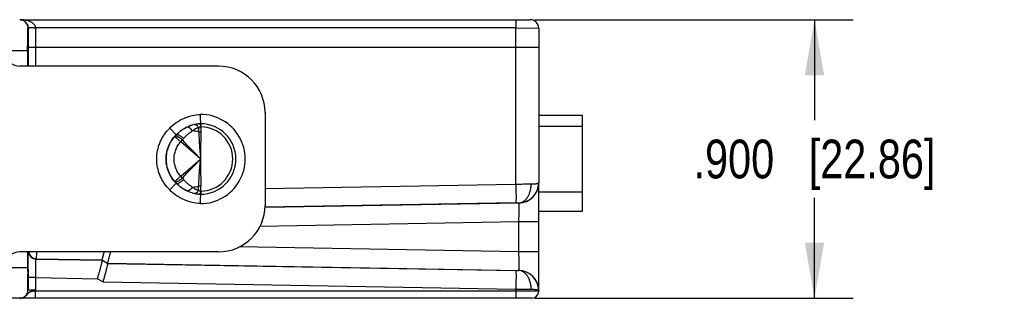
# Model space of a CAD drawing. Header units: inches. Extents: x 0 to 22, y 0 to 17.
# Tile 20 of 21: x 11.3 to 14.5, y 13.6 to 14.5. Entities that reach past the tile are written whole.
import ezdxf

# ---------------------------------------------------------------- set-up
doc = ezdxf.new("R2010")
doc.units = ezdxf.units.IN
doc.header["$LTSCALE"] = 1.21
doc.header["$MEASUREMENT"] = 0
doc.layers.get('0').update_dxf_attribs({"linetype": 'CONTINUOUS'})
doc.layers.add('DIMENSIONS', color=7, linetype='CONTINUOUS')
doc.styles.get("Standard").update_dxf_attribs({"font": 'txt', "width": 0.8})
doc.dimstyles.new('DIMSTYLE_1', dxfattribs={"dimtxt": 0.125, "dimasz": 0.18, "dimexe": 0.18, "dimexo": 0.0625, "dimgap": 0.09, "dimtad": 0, "dimtih": 1, "dimtoh": 1, "dimdec": 3, "dimzin": 4, "dimdsep": 46, "dimtxsty": 'STANDARD', "dimblk": '_FILLED', "dimblk1": '_FILLED', "dimblk2": '_FILLED', "dimcen": 0.09, "dimadec": 0, "dimazin": 0, "dimtp": 0.01, "dimtm": 0.01, "dimtfac": 1, "dimtdec": 3, "dimtofl": 0, "dimtmove": 0, "dimatfit": 3, "dimldrblk": '_FILLED', "dimfxl": 1, "dimtolj": 1, "dimtzin": 4, "dimarcsym": 0})

# ---------------------------------------------------------------- blocks, each defined once
blk = doc.blocks.new('_FILLED')
at = {"color": 0, "linetype": 'BYBLOCK'}
blk.add_solid([(0, 0), (-1, 0.174), (-1, -0.174)], dxfattribs=at)
blk = doc.blocks.new('*D11')
at = {"layer": 'DIMENSIONS', "color": 2, "linetype": 'CONTINUOUS'}
for p, q in [((12.9361, 14.4715), (13.9627, 14.4715)), ((13.8377, 14.4715), (13.8377, 14.1465)), ((13.8377, 13.5715), (13.8377, 13.8965)), ((12.9361, 13.5715), (13.9627, 13.5715))]:
    blk.add_line(p, q, dxfattribs=at)
at = {"layer": 'DIMENSIONS', "color": 2, "linetype": 'CONTINUOUS', "xscale": 0.18, "yscale": 0.18, "zscale": 0.18}
for p, rotation in [((13.8377, 14.4715), 90), ((13.8377, 13.5715), 270)]:
    blk.add_blockref('_FILLED', p, dxfattribs=dict(at, rotation=rotation))
at = {"layer": 'DIMENSIONS', "color": 2, "linetype": 'CONTINUOUS', "insert": (13.8377, 14.084), "char_height": 0.125, "width": 1.225, "attachment_point": 2, "line_spacing_factor": 0.9}
blk.add_mtext('.900{\\Ftxt.shx;\\W1.000000;\\H0.125000; }[22.86]', dxfattribs=at)

msp = doc.modelspace()

# ---------------------------------------------------------------- linework, layer by layer
at = {"color": 6, "linetype": 'CONTINUOUS'}
for p, q in [((11.2739, 14.4715), (12.9207, 14.4715)), ((11.3, 14.4445), (11.2999, 14.4445)), ((11.3, 14.4445), (11.3, 14.3215)), ((11.3245, 14.3215), (11.3246, 14.4447)), ((12.8741, 14.4447), (11.3246, 14.4447)), ((12.8741, 13.9396), (12.8741, 14.4447)), ((12.8741, 14.4447), (12.9477, 14.4445)), ((12.9477, 14.4445), (12.9477, 13.9445)), ((11.2387, 14.3715), (11.2986, 14.3715)), ((11.2986, 14.3715), (11.2986, 14.3215)), ((12.8741, 14.3815), (11.3245, 14.3815)), ((11.9147, 14.3215), (11.2737, 14.3215)), ((12.0647, 14.1715), (12.0647, 13.8715)), ((11.8568, 14.1539), (11.8566, 14.1654)), ((11.8571, 14.1377), (11.8568, 14.1539)), ((11.7782, 14.1), (11.757, 14.1212)), ((11.8138, 14.1245), (11.8119, 14.124)), ((11.839, 14.1327), (11.8412, 14.1321)), ((11.8571, 14.1354), (11.8571, 14.1377)), ((11.8575, 14.1253), (11.8576, 14.1094)), ((11.7744, 14.0955), (11.7734, 14.0949)), ((11.7734, 14.0949), (11.7737, 14.0946)), ((11.7737, 14.0946), (11.7747, 14.0934)), ((11.7747, 14.0934), (11.7787, 14.0895)), ((11.7787, 14.0895), (11.785, 14.0837)), ((11.8567, 14.0215), (11.7926, 14.0768)), ((11.7926, 13.9662), (11.8567, 14.0214)), ((11.7782, 13.943), (11.757, 13.9218)), ((11.7737, 13.9484), (11.7734, 13.948)), ((11.7734, 13.948), (11.7744, 13.9474)), ((11.8138, 13.9184), (11.8119, 13.919)), ((11.8575, 13.9177), (11.8576, 13.9336)), ((12.8741, 13.9396), (12.0647, 13.9255)), ((12.9477, 13.5968), (12.9477, 13.9439)), ((11.8412, 13.9109), (11.8389, 13.9102)), ((11.8566, 13.8776), (11.8568, 13.8902)), ((11.8568, 13.8902), (11.8571, 13.9076)), ((12.8741, 13.8796), (12.0648, 13.8655)), ((12.8839, 13.8792), (12.0649, 13.8649)), ((12.8741, 13.8796), (12.8839, 13.8797)), ((12.8839, 13.8797), (12.8839, 13.8792)), ((12.048, 13.8046), (12.8839, 13.8192)), ((12.8839, 13.8192), (12.9477, 13.8192)), ((12.8839, 13.7218), (12.8839, 13.8192)), ((12.8839, 13.7218), (11.98, 13.7376)), ((11.9147, 13.7215), (11.2737, 13.7215)), ((11.2986, 13.7215), (11.2986, 13.6715)), ((11.326, 13.6984), (11.3266, 13.699)), ((11.326, 13.6984), (11.5399, 13.6946)), ((11.3269, 13.721), (11.3266, 13.699)), ((11.3266, 13.699), (11.5394, 13.6953)), ((11.5394, 13.6953), (11.5403, 13.7)), ((11.5399, 13.6946), (11.5577, 13.6843)), ((11.5403, 13.7), (11.5457, 13.7209)), ((12.9477, 13.7218), (12.8839, 13.7218)), ((11.2387, 13.6715), (11.2986, 13.6715)), ((11.5573, 13.685), (11.5582, 13.6896)), ((11.5573, 13.685), (12.8839, 13.6618)), ((11.5577, 13.6843), (12.8741, 13.6614)), ((11.3245, 13.6384), (11.3, 13.6384)), ((11.3, 13.6384), (11.3, 13.5985)), ((11.3245, 13.6384), (11.5243, 13.6349)), ((11.3245, 13.5985), (11.3245, 13.6384)), ((11.5243, 13.6349), (11.5422, 13.6246)), ((12.8839, 13.6618), (12.8839, 13.6613)), ((11.5422, 13.6246), (12.8741, 13.6014)), ((12.8741, 13.5951), (12.8741, 13.6014)), ((12.9241, 13.5715), (10.265, 13.5715)), ((11.2999, 13.5985), (11.3245, 13.5985)), ((12.9477, 13.5951), (11.3244, 13.5951)), ((12.9477, 13.5965), (12.9477, 13.5951))]:
    msp.add_line(p, q, dxfattribs=at)
at = {"color": 7, "linetype": 'CONTINUOUS'}
for p, q in [((12.9477, 14.163), (13.0877, 14.163)), ((13.0877, 14.163), (13.0877, 13.852)), ((13.0877, 14.1264), (12.9477, 14.1264)), ((12.9477, 13.9154), (13.0877, 13.9154)), ((13.0877, 13.852), (12.9477, 13.852))]:
    msp.add_line(p, q, dxfattribs=at)
at = {"color": 6, "linetype": 'CONTINUOUS'}
for centre, radius, start, end in [((11.2729, 14.4445), 0.027, 0.079, 89.9955), ((11.2739, 14.4461), 0.0254, 76.7785, 89.9794), ((12.9207, 14.4445), 0.027, 359.9982, 89.9995), ((11.2737, 14.3715), 0.05, 180, 270), ((11.9147, 14.1715), 0.15, 0, 90), ((11.8567, 14.0215), 0.1439, 269.9465, 90.0535), ((11.8643, 14.0153), 0.1207, 120.5035, 121.4662), ((11.8635, 14.0165), 0.1193, 115.6829, 120.5121), ((11.8626, 14.0184), 0.1172, 106.8184, 115.6739), ((11.8624, 14.0191), 0.1165, 102.8453, 106.829), ((11.8223, 13.9452), 0.1672, 80.3341, 87.2098), ((11.8618, 14.0222), 0.1133, 96.7762, 102.8605), ((11.8612, 14.0269), 0.1086, 92.7711, 96.7654), ((11.858, 14.1616), 0.0522, 261.5446, 269.5025), ((11.9858, 14.1288), 0.1343, 177.5562, 178.2435), ((11.861, 14.0295), 0.106, 92.1265, 92.7578), ((11.8567, 14.0215), 0.1139, 270.1866, 89.8134), ((11.8567, 14.0215), 0.1038, 270.4321, 89.5679), ((11.4271, 14.1083), 0.4311, 2.2577, 2.9839), ((11.8588, 14.0188), 0.1144, 138.2576, 146.8366), ((11.8578, 14.0198), 0.113, 134.7499, 138.2711), ((12.4476, 14.8071), 0.9809, 227.5118, 228.115), ((11.9783, 13.9147), 0.2464, 136.9822, 138.8795), ((11.8764, 14.0237), 0.0982, 139.3411, 142.9342), ((1.3832, 4.0668), 14.4496, 43.54556, 43.8817), ((11.855, 14.0212), 0.1099, 166.6093, 171.1397), ((11.8546, 14.0213), 0.1094, 153.6445, 166.6379), ((11.8523, 14.0215), 0.1072, 171.0925, 188.8787), ((-3.2105, 28.3681), 20.805, 316.16964, 316.4031), ((11.855, 14.0218), 0.1099, 188.8318, 193.2517), ((11.8546, 14.0216), 0.1094, 193.2228, 206.3468), ((11.8563, 14.0225), 0.1114, 206.3622, 213.1669), ((11.8588, 14.0242), 0.1144, 213.1546, 221.7307), ((12.4593, 13.223), 0.9983, 131.8919, 132.4853), ((11.9755, 14.1257), 0.2426, 221.1059, 223.0325), ((11.885, 14.0265), 0.1094, 217.3395, 220.5639), ((11.8578, 14.0232), 0.113, 221.7171, 225.2501), ((11.8643, 14.0277), 0.1207, 238.5959, 239.5874), ((11.8635, 14.0264), 0.1192, 239.579, 244.3174), ((11.8224, 14.097), 0.1664, 272.784, 279.6906), ((11.858, 13.8814), 0.0522, 90.4972, 98.4555), ((11.4291, 13.9727), 0.4321, 351.9578, 352.6864), ((12.9329, -1.6965), 15.6362, 90.03548, 90.21553), ((12.8829, 13.9446), 0.0649, 270.8851, 359.9447), ((12.8827, 13.9441), 0.065, 271.0114, 359.996), ((11.8624, 14.0238), 0.1164, 253.3705, 257.1742), ((11.8618, 14.0208), 0.1133, 257.138, 263.2272), ((11.8612, 14.0161), 0.1086, 263.2381, 267.227), ((11.9858, 13.9142), 0.1343, 181.7566, 182.4454), ((11.861, 14.0135), 0.106, 267.2402, 267.8735), ((11.9147, 13.8715), 0.15, 270, 360), ((11.2737, 13.6715), 0.05, 90, 180), ((11.3264, 13.7234), 0.025, 184.4032, 268.9641), ((11.3271, 13.724), 0.025, 185.8252, 268.967), ((15.3201, 13.6713), 4.0215, 179.9978, 180.3174), ((16.0192, 13.6385), 4.7192, 179.6852, 180.001), ((12.8858, 14.2832), 0.6219, 268.9198, 269.8252), ((12.8827, 13.5968), 0.065, 0.0038, 88.9884), ((12.8829, 13.5964), 0.0649, 0.0553, 89.1149), ((12.9383, 31.7018), 18.1005, 269.79673, 269.95226), ((11.2729, 13.5982), 0.0268, 270.0118, 359.9965), ((11.2726, 13.5985), 0.052, 356.2731, 0.0006), ((12.9241, 13.5951), 0.0236, 270, 360)]:
    msp.add_arc(centre, radius, start, end, dxfattribs=at)
for points, knots in [([(11.3246, 14.4447), (11.3245, 14.4461), (11.3241, 14.4482), (11.3232, 14.4509), (11.3219, 14.4533), (11.3202, 14.4555), (11.3184, 14.4574), (11.3164, 14.4592), (11.3138, 14.4612), (11.3094, 14.4639), (11.3036, 14.4665), (11.2963, 14.4688), (11.2889, 14.4704), (11.2814, 14.4713), (11.2764, 14.4715), (11.2739, 14.4715)], [0, 0, 0, 0, 0.068103, 0.101957, 0.135258, 0.200587, 0.232866, 0.264801, 0.327876, 0.390273, 0.513683, 0.635967, 0.757623, 0.87884, 1, 1, 1, 1]), ([(11.2797, 14.4708), (11.2814, 14.4704), (11.2849, 14.4692), (11.288, 14.4672), (11.2895, 14.4661)], [0, 0, 0, 0, 0.480888, 1, 1, 1, 1]), ([(11.2895, 14.4661), (11.2908, 14.4651), (11.2933, 14.4628), (11.2966, 14.4582), (11.2988, 14.4533), (11.2998, 14.4485), (11.3, 14.4459), (11.3, 14.4445)], [0, 0, 0, 0, 0.19269, 0.412998, 0.67846, 0.834289, 1, 1, 1, 1]), ([(12.8736, 14.4715), (12.8736, 14.4715), (12.8736, 14.4714), (12.8736, 14.4713), (12.8737, 14.4712), (12.8737, 14.4709), (12.8737, 14.4707), (12.8737, 14.4703), (12.8737, 14.4699), (12.8738, 14.4692), (12.8738, 14.4683), (12.8738, 14.4669), (12.8739, 14.4654), (12.8739, 14.4636), (12.8739, 14.4617), (12.874, 14.4588), (12.874, 14.4548), (12.874, 14.4499), (12.8741, 14.4465), (12.8741, 14.4447)], [0, 0, 0, 0, 0.001482, 0.005202, 0.011267, 0.019679, 0.030422, 0.043477, 0.058824, 0.076441, 0.118332, 0.16868, 0.226966, 0.292669, 0.365218, 0.443906, 0.616796, 0.804946, 1, 1, 1, 1]), ([(11.2986, 14.3715), (11.2986, 14.3762), (11.2986, 14.3855), (11.2987, 14.397), (11.2988, 14.4058), (11.2988, 14.4119), (11.2989, 14.4177), (11.299, 14.4229), (11.2991, 14.4277), (11.2992, 14.432), (11.2993, 14.4352), (11.2993, 14.4374), (11.2994, 14.4389), (11.2995, 14.4402), (11.2995, 14.4413), (11.2996, 14.4422), (11.2996, 14.443), (11.2997, 14.4436), (11.2998, 14.444), (11.2998, 14.4443), (11.2998, 14.4444), (11.2999, 14.4444), (11.2999, 14.4445), (11.2999, 14.4445)], [0, 0, 0, 0, 0.194839, 0.382556, 0.471226, 0.555333, 0.634072, 0.706717, 0.772599, 0.83105, 0.881487, 0.90355, 0.923431, 0.941071, 0.956413, 0.969424, 0.98011, 0.988481, 0.994548, 0.996726, 0.998342, 0.999412, 1, 1, 1, 1]), ([(11.3032, 14.4446), (11.3027, 14.4446), (11.3021, 14.4445), (11.3013, 14.4444), (11.3009, 14.4444), (11.3005, 14.4444), (11.3002, 14.4444), (11.3, 14.4444), (11.3, 14.4445)], [0, 0, 0, 0, 0.414941, 0.581709, 0.720236, 0.830083, 0.911483, 1, 1, 1, 1]), ([(11.3246, 14.4443), (11.3235, 14.4443), (11.3213, 14.4445), (11.3182, 14.4446), (11.3151, 14.4447), (11.3122, 14.4447), (11.3096, 14.4446), (11.3066, 14.4446), (11.3045, 14.4446), (11.3032, 14.4446)], [0, 0, 0, 0, 0.151524, 0.300666, 0.444338, 0.579892, 0.705254, 0.818361, 1, 1, 1, 1]), ([(11.3245, 14.3815), (11.323, 14.3815), (11.3198, 14.3815), (11.3153, 14.3815), (11.3118, 14.3815), (11.3091, 14.3815), (11.3074, 14.3815), (11.3057, 14.3816), (11.3043, 14.3816), (11.3031, 14.3816), (11.302, 14.3816), (11.3013, 14.3816), (11.3008, 14.3816), (11.3005, 14.3816), (11.3003, 14.3816), (11.3002, 14.3815), (11.3001, 14.3815), (11.3, 14.3815), (11.3, 14.3815)], [0, 0, 0, 0, 0.193382, 0.379764, 0.551219, 0.62941, 0.701635, 0.767218, 0.825609, 0.876288, 0.918735, 0.952497, 0.966047, 0.977351, 0.986391, 0.993159, 0.997661, 1, 1, 1, 1]), ([(12.9477, 14.3812), (12.9477, 14.3812), (12.9477, 14.3812), (12.9477, 14.3812), (12.9477, 14.3812), (12.9476, 14.3812), (12.9475, 14.3812), (12.9474, 14.3812), (12.9472, 14.3812), (12.9469, 14.3812), (12.9466, 14.3812), (12.9462, 14.3812), (12.9455, 14.3812), (12.9445, 14.3813), (12.9434, 14.3813), (12.9421, 14.3813), (12.9406, 14.3813), (12.939, 14.3813), (12.9373, 14.3813), (12.9346, 14.3813), (12.9309, 14.3814), (12.9261, 14.3814), (12.9207, 14.3814), (12.915, 14.3814), (12.9088, 14.3814), (12.9023, 14.3815), (12.8955, 14.3815), (12.886, 14.3815), (12.8789, 14.3815), (12.8741, 14.3815)], [0, 0, 0, 0, 0.000092, 0.000324, 0.000705, 0.001234, 0.002742, 0.004846, 0.007545, 0.010837, 0.014719, 0.019189, 0.029885, 0.042908, 0.058237, 0.075836, 0.095652, 0.117634, 0.141729, 0.167886, 0.226165, 0.291912, 0.364461, 0.443144, 0.527245, 0.615984, 0.708579, 0.804159, 1, 1, 1, 1]), ([(11.757, 14.1212), (11.7635, 14.1278), (11.7779, 14.1398), (11.8023, 14.1536), (11.8288, 14.1626), (11.8473, 14.1651), (11.8566, 14.1654)], [0, 0, 0, 0, 0.249942, 0.500016, 0.750086, 1, 1, 1, 1]), ([(11.757, 13.9218), (11.7505, 13.9283), (11.7415, 13.939), (11.7319, 13.9548), (11.7259, 13.9674), (11.7211, 13.9804), (11.7165, 13.9983), (11.7142, 14.0215), (11.7165, 14.0446), (11.7211, 14.0626), (11.7259, 14.0756), (11.7319, 14.0881), (11.7415, 14.1039), (11.7505, 14.1147), (11.757, 14.1212)], [0, 0, 0, 0, 0.124891, 0.187479, 0.250026, 0.31255, 0.375078, 0.500002, 0.624927, 0.687455, 0.749979, 0.812526, 0.875113, 1, 1, 1, 1]), ([(11.7782, 14.1), (11.7886, 14.1105), (11.8053, 14.1222), (11.824, 14.1292), (11.829, 14.1306)], [0, 0, 0, 0, 0.741769, 1, 1, 1, 1]), ([(11.802, 14.0876), (11.804, 14.0901), (11.8073, 14.0937), (11.8119, 14.0981), (11.8154, 14.1013), (11.8191, 14.1043), (11.824, 14.108), (11.8279, 14.1105), (11.8304, 14.1121)], [0, 0, 0, 0, 0.256319, 0.383188, 0.508961, 0.63359, 0.757055, 1, 1, 1, 1]), ([(11.8304, 14.1121), (11.8291, 14.114), (11.8271, 14.1166), (11.824, 14.1196), (11.8218, 14.1215), (11.8197, 14.1229), (11.8171, 14.1242), (11.8151, 14.1246), (11.8138, 14.1245)], [0, 0, 0, 0, 0.319932, 0.46526, 0.59809, 0.717665, 0.82395, 1, 1, 1, 1]), ([(11.8505, 14.1221), (11.8486, 14.1217), (11.8458, 14.1209), (11.8422, 14.1196), (11.8396, 14.1185), (11.8371, 14.1173), (11.8339, 14.1153), (11.8317, 14.1135), (11.8304, 14.1121)], [0, 0, 0, 0, 0.255845, 0.381988, 0.507052, 0.63096, 0.753946, 1, 1, 1, 1]), ([(11.8366, 14.1327), (11.8368, 14.1327), (11.8376, 14.1328), (11.8384, 14.1328), (11.839, 14.1327)], [0, 0, 0, 0, 0.245423, 1, 1, 1, 1]), ([(11.8412, 14.1321), (11.8421, 14.1316), (11.844, 14.1304), (11.8456, 14.1288), (11.8464, 14.1279)], [0, 0, 0, 0, 0.460929, 1, 1, 1, 1]), ([(11.8464, 14.1279), (11.8472, 14.127), (11.8486, 14.1252), (11.8499, 14.1231), (11.8505, 14.1221)], [0, 0, 0, 0, 0.477972, 1, 1, 1, 1]), ([(11.8505, 14.1221), (11.8503, 14.1201), (11.8501, 14.1161), (11.8502, 14.112), (11.8504, 14.11)], [0, 0, 0, 0, 0.487791, 1, 1, 1, 1]), ([(11.8504, 14.11), (11.8508, 14.1031), (11.8516, 14.089), (11.8533, 14.0595), (11.855, 14.0368), (11.8567, 14.0215)], [0, 0, 0, 0, 0.231085, 0.478392, 1, 1, 1, 1]), ([(11.8575, 14.1253), (11.8568, 14.1252), (11.8558, 14.1249), (11.8545, 14.1245), (11.8536, 14.1241), (11.8527, 14.1236), (11.8517, 14.123), (11.8509, 14.1224), (11.8505, 14.1221)], [0, 0, 0, 0, 0.27497, 0.405904, 0.531713, 0.653585, 0.772159, 1, 1, 1, 1]), ([(11.8577, 14.1253), (11.8575, 14.1266), (11.8573, 14.1284), (11.857, 14.1307), (11.8568, 14.1321), (11.8566, 14.1332), (11.8564, 14.1341), (11.8563, 14.1347), (11.8562, 14.135), (11.8561, 14.1352), (11.8561, 14.1352)], [0, 0, 0, 0, 0.385213, 0.547406, 0.686808, 0.802386, 0.893352, 0.959165, 0.982656, 1, 1, 1, 1]), ([(11.8576, 14.1094), (11.8575, 14.1027), (11.8572, 14.0887), (11.8567, 14.0671), (11.8564, 14.0446), (11.8565, 14.0292), (11.8567, 14.0215)], [0, 0, 0, 0, 0.229861, 0.476897, 0.73556, 1, 1, 1, 1]), ([(11.8571, 14.1354), (11.8571, 14.1354), (11.8571, 14.1354), (11.8571, 14.1354), (11.8571, 14.1353), (11.8571, 14.1353), (11.8571, 14.1353), (11.8572, 14.1352), (11.8572, 14.1351), (11.8572, 14.1349), (11.8573, 14.1347), (11.8573, 14.1345), (11.8574, 14.1341), (11.8574, 14.1335), (11.8575, 14.1327), (11.8575, 14.1318), (11.8576, 14.1311), (11.8576, 14.1307)], [0, 0, 0, 0, 0.001049, 0.004184, 0.009386, 0.016638, 0.025923, 0.037224, 0.065814, 0.102293, 0.146558, 0.19852, 0.258102, 0.399857, 0.571242, 0.771547, 1, 1, 1, 1]), ([(11.7782, 13.943), (11.7731, 13.9481), (11.7636, 13.9595), (11.7496, 13.9851), (11.7421, 14.0215), (11.7496, 14.0579), (11.7636, 14.0835), (11.7731, 14.0949), (11.7782, 14.1)], [0, 0, 0, 0, 0.125422, 0.250581, 0.5, 0.749419, 0.874578, 1, 1, 1, 1]), ([(11.7926, 13.9662), (11.7891, 13.9699), (11.7845, 13.976), (11.7796, 13.9848), (11.7755, 13.9941), (11.7719, 14.0063), (11.7704, 14.0215), (11.7719, 14.0367), (11.7755, 14.0489), (11.7796, 14.0581), (11.7845, 14.067), (11.7891, 14.0731), (11.7926, 14.0767)], [0, 0, 0, 0, 0.124811, 0.187505, 0.250157, 0.375059, 0.499999, 0.62494, 0.749843, 0.812494, 0.875188, 1, 1, 1, 1]), ([(11.7767, 14.0956), (11.7762, 14.0957), (11.7755, 14.0957), (11.7747, 14.0956), (11.7744, 14.0955)], [0, 0, 0, 0, 0.551369, 1, 1, 1, 1]), ([(11.7981, 14.0828), (11.7961, 14.0845), (11.7922, 14.0876), (11.7871, 14.091), (11.7834, 14.0931), (11.7809, 14.0943), (11.7787, 14.0952), (11.7773, 14.0955), (11.7767, 14.0956)], [0, 0, 0, 0, 0.313644, 0.596549, 0.720192, 0.829425, 0.922938, 1, 1, 1, 1]), ([(11.7782, 14.1), (11.7784, 14.1002), (11.7788, 14.1005), (11.7796, 14.1007), (11.7806, 14.1008), (11.7816, 14.1007), (11.7828, 14.1004), (11.7847, 14.0998), (11.7874, 14.0986), (11.7907, 14.0966), (11.7944, 14.094), (11.7982, 14.091), (11.8007, 14.0888), (11.802, 14.0876)], [0, 0, 0, 0, 0.026217, 0.054898, 0.087782, 0.125965, 0.170056, 0.22025, 0.338626, 0.479546, 0.639787, 0.815215, 1, 1, 1, 1]), ([(11.8504, 13.933), (11.8508, 13.9398), (11.8516, 13.9539), (11.8533, 13.9835), (11.855, 14.0062), (11.8567, 14.0215)], [0, 0, 0, 0, 0.231085, 0.478392, 1, 1, 1, 1]), ([(11.8567, 14.0215), (11.8565, 14.0137), (11.8564, 13.9984), (11.8567, 13.9758), (11.8572, 13.9543), (11.8575, 13.9403), (11.8576, 13.9336)], [0, 0, 0, 0, 0.26444, 0.523103, 0.770139, 1, 1, 1, 1]), ([(11.785, 13.9592), (11.7836, 13.958), (11.781, 13.9556), (11.7781, 13.9528), (11.7761, 13.9509), (11.775, 13.9499), (11.7742, 13.9491), (11.7738, 13.9486), (11.7737, 13.9484)], [0, 0, 0, 0, 0.36459, 0.662376, 0.781284, 0.878068, 0.951245, 1, 1, 1, 1]), ([(11.7744, 13.9474), (11.7748, 13.9473), (11.7759, 13.9472), (11.7778, 13.9475), (11.78, 13.9483), (11.7815, 13.949), (11.7824, 13.9494)], [0, 0, 0, 0, 0.168633, 0.389341, 0.666967, 1, 1, 1, 1]), ([(11.7782, 13.943), (11.7784, 13.9428), (11.7788, 13.9425), (11.7796, 13.9423), (11.7805, 13.9422), (11.7816, 13.9423), (11.7828, 13.9426), (11.7847, 13.9432), (11.7873, 13.9444), (11.7907, 13.9464), (11.7943, 13.949), (11.7982, 13.952), (11.8007, 13.9542), (11.802, 13.9554)], [0, 0, 0, 0, 0.025599, 0.053758, 0.086252, 0.124175, 0.168123, 0.218265, 0.336736, 0.477943, 0.63863, 0.814618, 1, 1, 1, 1]), ([(11.7824, 13.9494), (11.7836, 13.95), (11.7861, 13.9514), (11.79, 13.9539), (11.7941, 13.9568), (11.7968, 13.959), (11.7981, 13.9601)], [0, 0, 0, 0, 0.213259, 0.455974, 0.721355, 1, 1, 1, 1]), ([(11.802, 13.9554), (11.804, 13.9529), (11.8073, 13.9493), (11.8119, 13.9449), (11.8154, 13.9417), (11.8191, 13.9387), (11.824, 13.935), (11.8278, 13.9324), (11.8304, 13.9308)], [0, 0, 0, 0, 0.256316, 0.383191, 0.508964, 0.633588, 0.757048, 1, 1, 1, 1]), ([(11.8566, 13.8776), (11.8473, 13.8779), (11.8288, 13.8804), (11.8067, 13.8879), (11.7901, 13.8963), (11.7743, 13.9061), (11.7635, 13.9152), (11.757, 13.9218)], [0, 0, 0, 0, 0.249841, 0.499846, 0.624938, 0.750122, 1, 1, 1, 1]), ([(11.8291, 13.9123), (11.8241, 13.9138), (11.8053, 13.9208), (11.7886, 13.9325), (11.7782, 13.943)], [0, 0, 0, 0, 0.260046, 1, 1, 1, 1]), ([(11.8304, 13.9308), (11.8291, 13.929), (11.827, 13.9263), (11.824, 13.9233), (11.8218, 13.9215), (11.8197, 13.9201), (11.8171, 13.9188), (11.8151, 13.9183), (11.8138, 13.9184)], [0, 0, 0, 0, 0.319984, 0.465326, 0.598158, 0.717724, 0.823992, 1, 1, 1, 1]), ([(11.8304, 13.9308), (11.8317, 13.9295), (11.8346, 13.9271), (11.8387, 13.9248), (11.8422, 13.9233), (11.8458, 13.922), (11.8486, 13.9213), (11.8505, 13.9209)], [0, 0, 0, 0, 0.246048, 0.492941, 0.617951, 0.744122, 1, 1, 1, 1]), ([(11.8505, 13.9209), (11.8499, 13.9198), (11.8486, 13.9178), (11.8472, 13.9159), (11.8464, 13.9151)], [0, 0, 0, 0, 0.522026, 1, 1, 1, 1]), ([(11.8505, 13.9209), (11.8503, 13.9229), (11.8501, 13.9269), (11.8502, 13.9309), (11.8504, 13.933)], [0, 0, 0, 0, 0.487791, 1, 1, 1, 1]), ([(11.8505, 13.9209), (11.8509, 13.9205), (11.8517, 13.92), (11.8527, 13.9194), (11.8536, 13.9189), (11.8545, 13.9185), (11.8558, 13.918), (11.8568, 13.9178), (11.8575, 13.9177)], [0, 0, 0, 0, 0.22781, 0.346383, 0.468267, 0.594096, 0.725041, 1, 1, 1, 1]), ([(11.8578, 13.9177), (11.8578, 13.9169), (11.8577, 13.9155), (11.8577, 13.9135), (11.8576, 13.912), (11.8575, 13.9109), (11.8575, 13.9103), (11.8574, 13.9096), (11.8574, 13.9091), (11.8573, 13.9087), (11.8573, 13.9083), (11.8572, 13.908), (11.8572, 13.9079), (11.8572, 13.9078), (11.8571, 13.9077), (11.8571, 13.9076), (11.8571, 13.9076), (11.8571, 13.9076), (11.8571, 13.9076), (11.8571, 13.9076), (11.8571, 13.9076)], [0, 0, 0, 0, 0.222453, 0.421105, 0.593242, 0.668644, 0.736703, 0.797265, 0.850185, 0.895321, 0.932557, 0.961781, 0.973349, 0.982865, 0.990308, 0.995659, 0.997543, 0.998896, 0.999716, 1, 1, 1, 1]), ([(12.8741, 13.9396), (12.8741, 13.9357), (12.8742, 13.9282), (12.8744, 13.9188), (12.8744, 13.9117), (12.8745, 13.9067), (12.8745, 13.902), (12.8745, 13.8977), (12.8745, 13.8937), (12.8745, 13.8902), (12.8744, 13.8872), (12.8744, 13.885), (12.8744, 13.8834), (12.8743, 13.8825), (12.8743, 13.8817), (12.8743, 13.881), (12.8742, 13.8804), (12.8742, 13.8801), (12.8741, 13.8799), (12.8741, 13.8797), (12.8741, 13.8797), (12.8741, 13.8796), (12.8741, 13.8796)], [0, 0, 0, 0, 0.192526, 0.37854, 0.466497, 0.549982, 0.62827, 0.700639, 0.766409, 0.825017, 0.875917, 0.918565, 0.936637, 0.952497, 0.966119, 0.97748, 0.986559, 0.993335, 0.995857, 0.997801, 0.999173, 1, 1, 1, 1]), ([(12.8839, 13.8797), (12.8865, 13.8798), (12.8919, 13.8808), (12.8994, 13.8845), (12.9062, 13.8903), (12.9121, 13.8978), (12.9169, 13.9069), (12.9205, 13.9172), (12.9229, 13.9282), (12.9233, 13.9359), (12.9232, 13.9397)], [0, 0, 0, 0, 0.099907, 0.204919, 0.317594, 0.43912, 0.569593, 0.708354, 0.853216, 1, 1, 1, 1]), ([(12.9477, 13.9445), (12.9477, 13.9444), (12.9477, 13.944), (12.9473, 13.9436), (12.9468, 13.9431), (12.9461, 13.9427), (12.9452, 13.9423), (12.9441, 13.942), (12.9428, 13.9416), (12.9407, 13.9411), (12.9376, 13.9406), (12.9334, 13.9401), (12.9285, 13.9398), (12.925, 13.9397), (12.9232, 13.9397)], [0, 0, 0, 0, 0.018148, 0.038876, 0.064452, 0.096073, 0.13434, 0.17955, 0.231768, 0.290938, 0.429794, 0.595399, 0.786219, 1, 1, 1, 1]), ([(11.8389, 13.9102), (11.8387, 13.9102), (11.8379, 13.9101), (11.8372, 13.9102), (11.8366, 13.9103)], [0, 0, 0, 0, 0.25711, 1, 1, 1, 1]), ([(11.8464, 13.9151), (11.8456, 13.9142), (11.844, 13.9126), (11.8421, 13.9113), (11.8412, 13.9109)], [0, 0, 0, 0, 0.539108, 1, 1, 1, 1]), ([(11.856, 13.9077), (11.856, 13.9077), (11.8561, 13.9078), (11.8562, 13.9081), (11.8563, 13.9085), (11.8564, 13.909), (11.8566, 13.9096), (11.8567, 13.9107), (11.8569, 13.9116), (11.8569, 13.9123)], [0, 0, 0, 0, 0.035103, 0.094767, 0.180586, 0.292842, 0.431411, 0.595845, 1, 1, 1, 1]), ([(12.8839, 13.8192), (12.884, 13.823), (12.8841, 13.8306), (12.8842, 13.8399), (12.8843, 13.8471), (12.8843, 13.8521), (12.8843, 13.8568), (12.8843, 13.8611), (12.8843, 13.865), (12.8843, 13.8686), (12.8843, 13.8716), (12.8842, 13.8738), (12.8842, 13.8754), (12.8842, 13.8763), (12.8841, 13.8771), (12.8841, 13.8778), (12.8841, 13.8783), (12.884, 13.8787), (12.884, 13.879), (12.8839, 13.8791), (12.8839, 13.8792), (12.8839, 13.8792)], [0, 0, 0, 0, 0.192574, 0.37869, 0.46671, 0.55025, 0.628582, 0.700978, 0.766743, 0.825315, 0.876164, 0.918761, 0.936807, 0.952635, 0.966223, 0.977549, 0.986593, 0.99334, 0.997784, 0.999156, 1, 1, 1, 1]), ([(11.3001, 13.6644), (11.3001, 13.6715), (11.3002, 13.6817), (11.3003, 13.6946), (11.3005, 13.7028), (11.3007, 13.7098), (11.3008, 13.7153), (11.301, 13.7191), (11.3011, 13.7213), (11.3012, 13.7221), (11.3013, 13.7225)], [0, 0, 0, 0, 0.36545, 0.526236, 0.668279, 0.78874, 0.885314, 0.956194, 0.981528, 1, 1, 1, 1]), ([(11.3245, 13.6384), (11.3245, 13.6423), (11.3245, 13.6499), (11.3245, 13.6592), (11.3246, 13.6663), (11.3246, 13.6713), (11.3247, 13.676), (11.3248, 13.6804), (11.3249, 13.6843), (11.325, 13.6878), (11.3251, 13.6908), (11.3253, 13.6934), (11.3254, 13.6952), (11.3255, 13.6963), (11.3256, 13.697), (11.3257, 13.6976), (11.3258, 13.698), (11.3259, 13.6982), (11.3259, 13.6984), (11.326, 13.6984)], [0, 0, 0, 0, 0.192464, 0.378451, 0.466399, 0.549864, 0.62812, 0.700442, 0.766139, 0.824652, 0.875457, 0.918032, 0.951915, 0.965525, 0.976889, 0.985995, 0.992839, 0.99745, 1, 1, 1, 1]), ([(11.5243, 13.6349), (11.5254, 13.6387), (11.5274, 13.6461), (11.5299, 13.6553), (11.5318, 13.6624), (11.5332, 13.6673), (11.5344, 13.672), (11.5355, 13.6763), (11.5366, 13.6803), (11.5375, 13.6838), (11.5381, 13.6865), (11.5386, 13.6884), (11.5389, 13.6896), (11.5391, 13.6907), (11.5394, 13.6917), (11.5395, 13.6925), (11.5397, 13.6932), (11.5398, 13.6938), (11.5399, 13.6942), (11.5399, 13.6944), (11.5399, 13.6945), (11.5399, 13.6946), (11.5399, 13.6946), (11.5399, 13.6946)], [0, 0, 0, 0, 0.190313, 0.374671, 0.462221, 0.545577, 0.624007, 0.696775, 0.763158, 0.822504, 0.874195, 0.896977, 0.917613, 0.936029, 0.95218, 0.966036, 0.977567, 0.986744, 0.993542, 0.996043, 0.997945, 0.999254, 1, 1, 1, 1]), ([(11.5582, 13.6896), (11.5586, 13.6915), (11.5597, 13.6958), (11.5616, 13.7031), (11.5639, 13.7118), (11.5656, 13.7181), (11.5665, 13.7215)], [0, 0, 0, 0, 0.173459, 0.404437, 0.683481, 1, 1, 1, 1]), ([(12.8839, 13.6618), (12.8839, 13.6618), (12.8839, 13.6619), (12.884, 13.662), (12.884, 13.6622), (12.8841, 13.6626), (12.8841, 13.6632), (12.8841, 13.6639), (12.8842, 13.6647), (12.8842, 13.6656), (12.8842, 13.6671), (12.8843, 13.6694), (12.8843, 13.6724), (12.8843, 13.6759), (12.8843, 13.6799), (12.8843, 13.6842), (12.8843, 13.6889), (12.8843, 13.6939), (12.8842, 13.701), (12.8841, 13.7104), (12.884, 13.7179), (12.8839, 13.7218)], [0, 0, 0, 0, 0.000844, 0.002216, 0.00666, 0.013407, 0.022451, 0.033778, 0.047366, 0.063194, 0.08124, 0.123837, 0.174686, 0.233259, 0.299025, 0.371421, 0.449753, 0.533293, 0.621313, 0.807426, 1, 1, 1, 1]), ([(11.5422, 13.6246), (11.5433, 13.6284), (11.5453, 13.6358), (11.5478, 13.645), (11.5497, 13.6521), (11.551, 13.657), (11.5523, 13.6617), (11.5534, 13.666), (11.5544, 13.67), (11.5553, 13.6735), (11.556, 13.6762), (11.5564, 13.6781), (11.5567, 13.6793), (11.557, 13.6804), (11.5572, 13.6814), (11.5574, 13.6822), (11.5576, 13.6829), (11.5577, 13.6835), (11.5577, 13.6839), (11.5577, 13.6841), (11.5578, 13.6842), (11.5578, 13.6843), (11.5577, 13.6843), (11.5577, 13.6843)], [0, 0, 0, 0, 0.190313, 0.374672, 0.462221, 0.545578, 0.624008, 0.696776, 0.763159, 0.822506, 0.874198, 0.896979, 0.917615, 0.936032, 0.952183, 0.966038, 0.977568, 0.986745, 0.993543, 0.996044, 0.997946, 0.999255, 1, 1, 1, 1]), ([(11.2999, 13.5985), (11.2999, 13.5985), (11.2999, 13.5985), (11.2998, 13.5986), (11.2998, 13.5988), (11.2997, 13.599), (11.2997, 13.5994), (11.2996, 13.5999), (11.2996, 13.6006), (11.2995, 13.6013), (11.2995, 13.6025), (11.2994, 13.6042), (11.2993, 13.6066), (11.2992, 13.6094), (11.2991, 13.6126), (11.2991, 13.6161), (11.299, 13.62), (11.2989, 13.6242), (11.2988, 13.6304), (11.2988, 13.6387), (11.2987, 13.6455), (11.2987, 13.6491)], [0, 0, 0, 0, 0.00064, 0.001702, 0.00532, 0.011024, 0.018846, 0.028803, 0.040904, 0.055157, 0.071569, 0.110826, 0.158388, 0.213904, 0.277023, 0.347367, 0.424465, 0.507821, 0.596939, 0.790339, 1, 1, 1, 1]), ([(12.8741, 13.6614), (12.8741, 13.6613), (12.8741, 13.6613), (12.8741, 13.6612), (12.8741, 13.6611), (12.8742, 13.6609), (12.8742, 13.6605), (12.8743, 13.66), (12.8743, 13.6593), (12.8743, 13.6585), (12.8744, 13.6575), (12.8744, 13.656), (12.8744, 13.6538), (12.8745, 13.6507), (12.8745, 13.6472), (12.8745, 13.6433), (12.8745, 13.639), (12.8745, 13.6343), (12.8744, 13.6293), (12.8744, 13.6221), (12.8742, 13.6128), (12.8741, 13.6052), (12.8741, 13.6014)], [0, 0, 0, 0, 0.000826, 0.002197, 0.004139, 0.006657, 0.013424, 0.022492, 0.03384, 0.047449, 0.063294, 0.081354, 0.123957, 0.17479, 0.233336, 0.299078, 0.371447, 0.449749, 0.53327, 0.621294, 0.807432, 1, 1, 1, 1]), ([(12.9232, 13.6013), (12.9233, 13.6051), (12.9229, 13.6128), (12.9205, 13.6238), (12.9169, 13.634), (12.9122, 13.6431), (12.9062, 13.6507), (12.8994, 13.6564), (12.8919, 13.6602), (12.8865, 13.6612), (12.8839, 13.6613)], [0, 0, 0, 0, 0.146764, 0.291621, 0.430322, 0.560743, 0.682297, 0.795021, 0.900078, 1, 1, 1, 1]), ([(12.9232, 13.6013), (12.9256, 13.6012), (12.9299, 13.6011), (12.9343, 13.6008), (12.9363, 13.6005)], [0, 0, 0, 0, 0.539926, 1, 1, 1, 1]), ([(12.9363, 13.6005), (12.9372, 13.6004), (12.9389, 13.6002), (12.9412, 13.5998), (12.9431, 13.5993), (12.9447, 13.5988), (12.946, 13.5983), (12.9469, 13.5978), (12.9473, 13.5974), (12.9476, 13.5971), (12.9477, 13.5968), (12.9477, 13.5966), (12.9477, 13.5965)], [0, 0, 0, 0, 0.210827, 0.396716, 0.557237, 0.692016, 0.801011, 0.885457, 0.919483, 0.948986, 0.975227, 1, 1, 1, 1]), ([(11.2837, 13.5736), (11.282, 13.5729), (11.2785, 13.5718), (11.2748, 13.5715), (11.273, 13.5715)], [0, 0, 0, 0, 0.499492, 1, 1, 1, 1]), ([(11.2939, 13.5801), (11.2924, 13.5788), (11.2892, 13.5762), (11.2856, 13.5743), (11.2837, 13.5736)], [0, 0, 0, 0, 0.495432, 1, 1, 1, 1]), ([(11.3244, 13.5951), (11.3227, 13.5951), (11.3194, 13.5949), (11.3153, 13.5943), (11.3123, 13.5938), (11.3101, 13.5933), (11.3081, 13.5927), (11.3062, 13.5919), (11.3045, 13.5909), (11.3029, 13.5897), (11.3015, 13.5883), (11.2995, 13.5862), (11.2971, 13.5834), (11.295, 13.5812), (11.2939, 13.5801)], [0, 0, 0, 0, 0.142532, 0.280018, 0.344801, 0.406405, 0.465031, 0.521212, 0.575992, 0.630896, 0.687154, 0.745557, 0.869436, 1, 1, 1, 1]), ([(11.324, 13.5715), (11.324, 13.5715), (11.324, 13.5715), (11.3241, 13.5716), (11.3241, 13.5718), (11.3241, 13.572), (11.3241, 13.5722), (11.3241, 13.5725), (11.3242, 13.5729), (11.3242, 13.5735), (11.3242, 13.5743), (11.3243, 13.5755), (11.3243, 13.5769), (11.3243, 13.5785), (11.3243, 13.5802), (11.3244, 13.5827), (11.3244, 13.5862), (11.3244, 13.5906), (11.3244, 13.5936), (11.3244, 13.5951)], [0, 0, 0, 0, 0.001483, 0.00521, 0.011289, 0.01972, 0.030487, 0.04357, 0.05895, 0.076604, 0.118579, 0.169018, 0.227396, 0.293187, 0.36581, 0.444551, 0.617448, 0.805409, 1, 1, 1, 1]), ([(12.8741, 13.5951), (12.8741, 13.5936), (12.874, 13.5906), (12.874, 13.5862), (12.874, 13.5827), (12.874, 13.5802), (12.8739, 13.5785), (12.8739, 13.5769), (12.8739, 13.5755), (12.8738, 13.5743), (12.8738, 13.5735), (12.8738, 13.5729), (12.8738, 13.5725), (12.8737, 13.5722), (12.8737, 13.572), (12.8737, 13.5718), (12.8737, 13.5716), (12.8737, 13.5715), (12.8737, 13.5715), (12.8736, 13.5715)], [0, 0, 0, 0, 0.194557, 0.382429, 0.555276, 0.634023, 0.706658, 0.77247, 0.830885, 0.881362, 0.923363, 0.941025, 0.956411, 0.9695, 0.980272, 0.988706, 0.994788, 0.998516, 1, 1, 1, 1])]:
    msp.add_open_spline(points, degree=3, knots=knots, dxfattribs=at)

# ---------------------------------------------------------------- dimensions: what is measured, and where the dimension line sits
at = {"layer": 'DIMENSIONS', "color": 2, "linetype": 'CONTINUOUS'}
dim = msp.add_linear_dim(base=(13.8377, 13.5715), p1=(12.9361, 14.4715), p2=(12.9361, 13.5715), angle=270, dimstyle='DIMSTYLE_1', dxfattribs=at)
dim.commit()
dim.dimension.update_dxf_attribs({"geometry": '*D11', "text_midpoint": (13.7127, 14.0215), "dimtype": 160})

doc.saveas('drawing.dxf')
